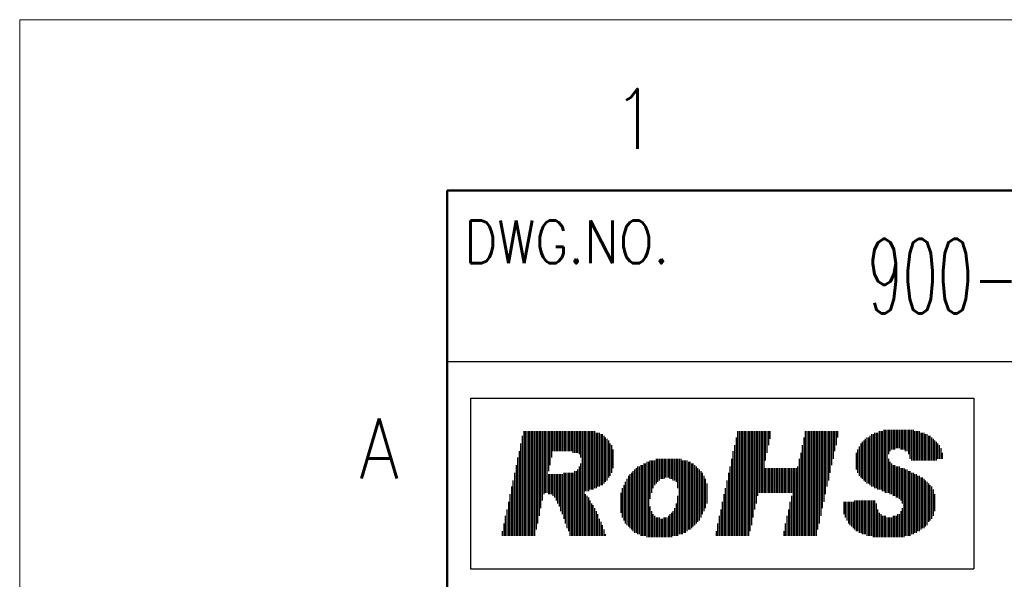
# Model space of a CAD drawing. Header units: millimetres. Extents: x 0 to 1300, y 0 to 891.
# Tile 77 of 124: x 0 to 173, y 793 to 891. Entities that reach past the tile are written whole.
import ezdxf

# ---------------------------------------------------------------- set-up
doc = ezdxf.new("R2010")
doc.units = ezdxf.units.MM
doc.header["$LTSCALE"] = 0.54643
doc.layers.add('NoLayerName_001', color=7, linetype='Continuous')
doc.styles.get("Standard").update_dxf_attribs({"font": 'txt', "bigfont": 'extfont2'})

# ---------------------------------------------------------------- blocks, each defined once
blk = doc.blocks.new('JZB_0003')
at = {"layer": 'NoLayerName_001', "color": 3, "lineweight": 13, "insert": (11.99, 2.18), "char_height": 4.36, "attachment_point": 5}
blk.add_mtext('\\A1;\\W0.5500;900-191-765', dxfattribs=at)

msp = doc.modelspace()

# ---------------------------------------------------------------- linework, layer by layer
at = {"layer": 'NoLayerName_001', "color": 7, "linetype": 'Continuous', "lineweight": 13}
for p, q in [((0, 0), (0, 891)), ((0, 891), (1260, 891))]:
    msp.add_line(p, q, dxfattribs=at)
at = {"layer": 'NoLayerName_001', "color": 7, "linetype": 'Continuous', "lineweight": 50}
for p, q in [((75, 30), (75, 861)), ((75, 861), (1230, 861))]:
    msp.add_line(p, q, dxfattribs=at)
at = {"layer": 'NoLayerName_001', "color": 7, "linetype": 'Continuous', "lineweight": 25}
for p, q in [((75, 831), (255, 831)), ((79.09, 824.5975), (167.3933, 824.5975)), ((79.09, 824.5975), (79.09, 794.5975)), ((167.3933, 824.5975), (167.3933, 794.5975)), ((88.4216, 818.7749), (88.4216, 800.4202)), ((88.6915, 818.7749), (88.6915, 800.4202)), ((88.9614, 818.7749), (88.9614, 800.4202)), ((89.2314, 818.7749), (89.2314, 800.4202)), ((89.5013, 818.7749), (89.5013, 800.4202)), ((89.7712, 818.7749), (89.7712, 800.4202)), ((90.0411, 818.7749), (90.0411, 800.4202)), ((90.3111, 818.7749), (90.3111, 800.4202)), ((90.581, 818.7749), (90.581, 801.4998)), ((90.8509, 818.7749), (90.8509, 802.5795)), ((91.1208, 818.7749), (91.1208, 803.9292)), ((91.3907, 818.7749), (91.3907, 805.2788)), ((91.6607, 818.7749), (91.6607, 806.6284)), ((91.9306, 818.7749), (91.9306, 807.7081)), ((92.2005, 818.7749), (92.2005, 807.978)), ((92.4704, 818.7749), (92.4704, 807.978)), ((92.7404, 818.7749), (92.7404, 811.7569)), ((93.0103, 818.7749), (93.0103, 812.8366)), ((93.2802, 818.7749), (93.2802, 814.1862)), ((93.5501, 818.7749), (93.5501, 815.2659)), ((93.8201, 818.7749), (93.8201, 815.2659)), ((94.09, 818.7749), (94.09, 815.2659)), ((94.3599, 818.7749), (94.3599, 815.2659)), ((94.6298, 818.7749), (94.6298, 815.2659)), ((94.8997, 818.7749), (94.8997, 815.2659)), ((95.1697, 818.7749), (95.1697, 815.2659)), ((95.4396, 818.7749), (95.4396, 815.2659)), ((95.7095, 818.7749), (95.7095, 815.2659)), ((95.9794, 818.7749), (95.9794, 815.2659)), ((96.2494, 818.7749), (96.2494, 815.2659)), ((96.5193, 818.7749), (96.5193, 815.2659)), ((96.7892, 818.7749), (96.7892, 815.2659)), ((97.0591, 818.7749), (97.0591, 814.996)), ((97.329, 818.7749), (97.329, 814.996)), ((97.599, 818.7749), (97.599, 814.996)), ((97.8689, 818.7749), (97.8689, 814.996)), ((98.1388, 818.7749), (98.1388, 814.7261)), ((98.4087, 818.7749), (98.4087, 814.1862)), ((98.6787, 818.7749), (98.6787, 800.4202)), ((98.9486, 818.7749), (98.9486, 800.4202)), ((99.2185, 818.7749), (99.2185, 808.2479)), ((99.4884, 818.7749), (99.4884, 808.2479)), ((99.7584, 818.7749), (99.7584, 808.2479)), ((100.0283, 818.7749), (100.0283, 808.5178)), ((100.2982, 818.7749), (100.2982, 808.5178)), ((100.5681, 818.7749), (100.5681, 808.5178)), ((100.838, 818.7749), (100.838, 808.7878)), ((125.9409, 818.7749), (125.9409, 800.4202)), ((126.2108, 818.7749), (126.2108, 800.4202)), ((126.4807, 818.7749), (126.4807, 800.4202)), ((126.7506, 818.7749), (126.7506, 800.4202)), ((127.0206, 818.7749), (127.0206, 800.4202)), ((127.2905, 818.7749), (127.2905, 800.4202)), ((127.5604, 818.7749), (127.5604, 800.4202)), ((127.8303, 818.7749), (127.8303, 800.4202)), ((128.1003, 818.7749), (128.1003, 801.2299)), ((128.3702, 818.7749), (128.3702, 802.3096)), ((128.6401, 818.7749), (128.6401, 803.6592)), ((128.91, 818.7749), (128.91, 805.0088)), ((129.1799, 818.7749), (129.1799, 806.0885)), ((129.4499, 818.7749), (129.4499, 807.4382)), ((129.7198, 818.7749), (129.7198, 807.978)), ((129.9897, 818.7749), (129.9897, 807.978)), ((130.2596, 818.7749), (130.2596, 807.978)), ((130.5296, 818.7749), (130.5296, 807.978)), ((130.7995, 818.7749), (130.7995, 813.6464)), ((131.0694, 818.7749), (131.0694, 814.996)), ((131.3393, 818.7749), (131.3393, 816.3456)), ((131.6093, 818.7749), (131.6093, 817.4253)), ((137.8175, 818.7749), (137.8175, 800.4202)), ((138.0874, 818.7749), (138.0874, 800.4202)), ((138.3573, 818.7749), (138.3573, 800.4202)), ((138.6273, 818.7749), (138.6273, 800.4202)), ((138.8972, 818.7749), (138.8972, 800.4202)), ((139.1671, 818.7749), (139.1671, 800.4202)), ((139.437, 818.7749), (139.437, 800.4202)), ((139.7069, 818.7749), (139.7069, 800.4202)), ((139.9769, 818.7749), (139.9769, 801.4998)), ((140.2468, 818.7749), (140.2468, 802.5795)), ((140.5167, 818.7749), (140.5167, 803.9292)), ((140.7866, 818.7749), (140.7866, 805.2788)), ((141.0566, 818.7749), (141.0566, 806.3585)), ((141.3265, 818.7749), (141.3265, 807.7081)), ((141.5964, 818.7749), (141.5964, 809.0577)), ((141.8663, 818.7749), (141.8663, 810.1374)), ((142.1362, 818.7749), (142.1362, 811.487)), ((142.4062, 818.7749), (142.4062, 812.8366)), ((142.6761, 818.7749), (142.6761, 813.9163)), ((142.946, 818.7749), (142.946, 815.2659)), ((143.2159, 818.7749), (143.2159, 816.3456)), ((143.4859, 818.7749), (143.4859, 817.6952)), ((150.7738, 818.7749), (150.7738, 808.5178)), ((151.0437, 818.7749), (151.0437, 808.5178)), ((151.3136, 818.7749), (151.3136, 808.2479)), ((151.5835, 819.0448), (151.5835, 808.2479)), ((151.8535, 819.0448), (151.8535, 807.978)), ((152.1234, 819.0448), (152.1234, 807.978)), ((152.3933, 819.0448), (152.3933, 814.7261)), ((152.6632, 819.0448), (152.6632, 815.2659)), ((152.9332, 819.0448), (152.9332, 815.5358)), ((153.2031, 819.0448), (153.2031, 815.5358)), ((153.473, 819.0448), (153.473, 815.5358)), ((153.7429, 819.0448), (153.7429, 815.8058)), ((154.0129, 819.0448), (154.0129, 815.8058)), ((154.2828, 819.0448), (154.2828, 815.8058)), ((154.5527, 819.0448), (154.5527, 815.5358)), ((154.8226, 819.0448), (154.8226, 815.5358)), ((155.0925, 819.0448), (155.0925, 815.5358)), ((155.3625, 819.0448), (155.3625, 815.2659)), ((155.6324, 819.0448), (155.6324, 815.2659)), ((155.9023, 819.0448), (155.9023, 814.7261)), ((156.1722, 819.0448), (156.1722, 813.9163)), ((156.4422, 819.0448), (156.4422, 813.6464)), ((156.7121, 819.0448), (156.7121, 813.6464)), ((156.982, 818.7749), (156.982, 813.6464)), ((157.2519, 818.7749), (157.2519, 813.6464)), ((157.5219, 818.7749), (157.5219, 813.6464)), ((157.7918, 818.7749), (157.7918, 813.6464)), ((88.1517, 817.9651), (88.1517, 800.4202)), ((101.108, 818.505), (101.108, 808.7878)), ((101.3779, 818.505), (101.3779, 809.0577)), ((101.6478, 818.505), (101.6478, 809.0577)), ((101.9177, 818.2351), (101.9177, 809.3276)), ((102.1877, 818.2351), (102.1877, 809.3276)), ((102.4576, 817.9651), (102.4576, 809.5975)), ((102.7275, 817.6952), (102.7275, 809.8675)), ((102.9974, 817.4253), (102.9974, 810.1374)), ((103.2674, 817.1554), (103.2674, 810.6772)), ((125.671, 817.6952), (125.671, 800.4202)), ((137.5476, 817.6952), (137.5476, 800.4202)), ((148.0746, 817.1554), (148.0746, 810.1374)), ((148.3445, 817.4253), (148.3445, 809.8675)), ((148.6144, 817.6952), (148.6144, 809.5975)), ((148.8843, 817.6952), (148.8843, 809.5975)), ((149.1542, 817.9651), (149.1542, 809.3276)), ((149.4242, 818.2351), (149.4242, 809.0577)), ((149.6941, 818.2351), (149.6941, 809.0577)), ((149.964, 818.505), (149.964, 808.7878)), ((150.2339, 818.505), (150.2339, 808.7878)), ((150.5039, 818.505), (150.5039, 808.5178)), ((158.0617, 818.505), (158.0617, 813.6464)), ((158.3316, 818.505), (158.3316, 813.6464)), ((158.6015, 818.505), (158.6015, 813.6464)), ((158.8715, 818.2351), (158.8715, 813.6464)), ((159.1414, 818.2351), (159.1414, 813.6464)), ((159.4113, 817.9651), (159.4113, 813.6464)), ((159.6812, 817.9651), (159.6812, 813.6464)), ((159.9512, 817.6952), (159.9512, 813.6464)), ((160.2211, 817.4253), (160.2211, 813.6464)), ((160.491, 817.1554), (160.491, 813.6464)), ((87.8817, 816.6155), (87.8817, 800.4202)), ((103.5373, 816.6155), (103.5373, 810.9471)), ((103.8072, 816.3456), (103.8072, 811.487)), ((104.0771, 815.5358), (104.0771, 812.2968)), ((125.401, 816.3456), (125.401, 800.4202)), ((137.2776, 816.3456), (137.2776, 800.4202)), ((146.9949, 815.5358), (146.9949, 811.487)), ((147.2648, 816.0757), (147.2648, 810.9471)), ((147.5347, 816.6155), (147.5347, 810.6772)), ((147.8046, 816.8855), (147.8046, 810.4073)), ((160.7609, 816.8855), (160.7609, 813.6464)), ((161.0308, 816.6155), (161.0308, 813.9163)), ((161.3008, 816.3456), (161.3008, 813.9163)), ((161.5707, 815.8058), (161.5707, 813.9163)), ((87.3419, 814.1862), (87.3419, 800.4202)), ((87.6118, 815.2659), (87.6118, 800.4202)), ((110.5553, 813.6464), (110.5553, 806.8983)), ((110.8252, 813.6464), (110.8252, 807.978)), ((111.0951, 813.6464), (111.0951, 808.7878)), ((111.365, 813.6464), (111.365, 809.3276)), ((111.635, 813.9163), (111.635, 809.5975)), ((111.9049, 813.9163), (111.9049, 809.8675)), ((112.1748, 813.9163), (112.1748, 810.1374)), ((112.4447, 813.9163), (112.4447, 810.4073)), ((112.7147, 813.9163), (112.7147, 810.4073)), ((112.9846, 813.9163), (112.9846, 810.4073)), ((113.2545, 813.9163), (113.2545, 810.6772)), ((113.5244, 813.9163), (113.5244, 810.6772)), ((113.7943, 813.9163), (113.7943, 810.6772)), ((114.0643, 813.9163), (114.0643, 810.4073)), ((114.3342, 813.9163), (114.3342, 810.4073)), ((114.6041, 813.9163), (114.6041, 810.1374)), ((114.874, 813.9163), (114.874, 810.1374)), ((115.144, 813.9163), (115.144, 809.8675)), ((115.4139, 813.9163), (115.4139, 808.7878)), ((115.6838, 813.9163), (115.6838, 800.6901)), ((115.9537, 813.9163), (115.9537, 800.6901)), ((116.2237, 813.6464), (116.2237, 800.6901)), ((116.4936, 813.6464), (116.4936, 800.96)), ((116.7635, 813.6464), (116.7635, 800.96)), ((117.0334, 813.6464), (117.0334, 801.2299)), ((124.8612, 813.9163), (124.8612, 800.4202)), ((125.1311, 815.2659), (125.1311, 800.4202)), ((136.7378, 813.9163), (136.7378, 800.4202)), ((137.0077, 814.996), (137.0077, 800.4202)), ((146.7249, 814.996), (146.7249, 812.0268)), ((152.3933, 813.9163), (152.3933, 807.978)), ((161.8406, 814.996), (161.8406, 813.9163)), ((87.072, 812.8366), (87.072, 800.4202)), ((97.8689, 812.0268), (97.8689, 800.4202)), ((98.1388, 812.5667), (98.1388, 800.4202)), ((98.4087, 813.1065), (98.4087, 800.4202)), ((107.856, 812.0268), (107.856, 800.96)), ((108.126, 812.2968), (108.126, 800.96)), ((108.3959, 812.5667), (108.3959, 800.6901)), ((108.6658, 812.5667), (108.6658, 800.6901)), ((108.9357, 812.8366), (108.9357, 800.4202)), ((109.2057, 812.8366), (109.2057, 800.4202)), ((109.4756, 813.1065), (109.4756, 800.4202)), ((109.7455, 813.1065), (109.7455, 800.4202)), ((110.0154, 813.3765), (110.0154, 800.1502)), ((110.2853, 813.3765), (110.2853, 800.1502)), ((117.3033, 813.3765), (117.3033, 801.4998)), ((117.5733, 813.3765), (117.5733, 801.4998)), ((117.8432, 813.1065), (117.8432, 801.7698)), ((118.1131, 813.1065), (118.1131, 802.0397)), ((118.383, 812.8366), (118.383, 802.3096)), ((118.653, 812.5667), (118.653, 802.5795)), ((118.9229, 812.2968), (118.9229, 802.8495)), ((119.1928, 812.0268), (119.1928, 803.1194)), ((124.5913, 812.5667), (124.5913, 800.4202)), ((130.7995, 812.2968), (130.7995, 807.978)), ((131.0694, 812.2968), (131.0694, 807.978)), ((131.3393, 812.2968), (131.3393, 807.978)), ((131.6093, 812.2968), (131.6093, 807.978)), ((131.8792, 812.2968), (131.8792, 807.978)), ((132.1491, 812.2968), (132.1491, 807.978)), ((132.419, 812.2968), (132.419, 807.978)), ((132.6889, 812.2968), (132.6889, 807.978)), ((132.9589, 812.2968), (132.9589, 807.978)), ((133.2288, 812.2968), (133.2288, 807.978)), ((133.4987, 812.2968), (133.4987, 807.978)), ((133.7686, 812.2968), (133.7686, 807.978)), ((134.0386, 812.2968), (134.0386, 807.978)), ((134.3085, 812.2968), (134.3085, 807.978)), ((134.5784, 812.2968), (134.5784, 807.978)), ((134.8483, 812.2968), (134.8483, 807.978)), ((135.1183, 812.2968), (135.1183, 807.978)), ((135.3882, 812.2968), (135.3882, 807.978)), ((135.6581, 812.2968), (135.6581, 800.4202)), ((135.928, 812.2968), (135.928, 800.4202)), ((136.1979, 812.2968), (136.1979, 800.4202)), ((136.4679, 812.5667), (136.4679, 800.4202)), ((152.6632, 813.3765), (152.6632, 807.7081)), ((152.9332, 813.1065), (152.9332, 807.7081)), ((153.2031, 812.8366), (153.2031, 807.4382)), ((153.473, 812.8366), (153.473, 807.4382)), ((153.7429, 812.5667), (153.7429, 807.1682)), ((154.0129, 812.5667), (154.0129, 807.1682)), ((154.2828, 812.5667), (154.2828, 806.8983)), ((154.5527, 812.2968), (154.5527, 806.6284)), ((154.8226, 812.2968), (154.8226, 806.0885)), ((155.0925, 812.2968), (155.0925, 800.1502)), ((155.3625, 812.0268), (155.3625, 800.4202)), ((155.6324, 812.0268), (155.6324, 800.4202)), ((86.5321, 810.1374), (86.5321, 800.4202)), ((86.8021, 811.487), (86.8021, 800.4202)), ((92.7404, 811.2171), (92.7404, 807.7081)), ((93.0103, 811.2171), (93.0103, 807.7081)), ((93.2802, 811.2171), (93.2802, 807.7081)), ((93.5501, 811.2171), (93.5501, 807.4382)), ((93.8201, 811.2171), (93.8201, 807.1682)), ((94.09, 811.2171), (94.09, 806.6284)), ((94.3599, 811.2171), (94.3599, 806.0885)), ((94.6298, 811.2171), (94.6298, 805.5487)), ((94.8997, 811.2171), (94.8997, 804.7389)), ((95.1697, 811.2171), (95.1697, 804.1991)), ((95.4396, 811.487), (95.4396, 803.3893)), ((95.7095, 811.487), (95.7095, 802.5795)), ((95.9794, 811.487), (95.9794, 801.7698)), ((96.2494, 811.487), (96.2494, 801.2299)), ((96.5193, 811.487), (96.5193, 800.4202)), ((96.7892, 811.487), (96.7892, 800.4202)), ((97.0591, 811.487), (97.0591, 800.4202)), ((97.329, 811.7569), (97.329, 800.4202)), ((97.599, 811.7569), (97.599, 800.4202)), ((106.5064, 810.4073), (106.5064, 802.3096)), ((106.7764, 810.9471), (106.7764, 802.0397)), ((107.0463, 811.2171), (107.0463, 801.7698)), ((107.3162, 811.487), (107.3162, 801.4998)), ((107.5861, 811.7569), (107.5861, 801.2299)), ((119.4627, 811.7569), (119.4627, 803.6592)), ((119.7326, 811.487), (119.7326, 804.1991)), ((120.0026, 810.9471), (120.0026, 804.7389)), ((120.2725, 810.4073), (120.2725, 805.2788)), ((124.0514, 810.1374), (124.0514, 800.4202)), ((124.3213, 811.487), (124.3213, 800.4202)), ((155.9023, 811.7569), (155.9023, 800.4202)), ((156.1722, 811.7569), (156.1722, 800.4202)), ((156.4422, 811.487), (156.4422, 800.6901)), ((156.7121, 811.487), (156.7121, 800.6901)), ((156.982, 811.2171), (156.982, 800.96)), ((157.2519, 811.2171), (157.2519, 800.96)), ((157.5219, 810.9471), (157.5219, 801.2299)), ((157.7918, 810.9471), (157.7918, 801.2299)), ((158.0617, 810.6772), (158.0617, 801.4998)), ((158.3316, 810.6772), (158.3316, 801.7698)), ((158.6015, 810.4073), (158.6015, 801.7698)), ((158.8715, 810.1374), (158.8715, 802.0397)), ((86.2622, 809.0577), (86.2622, 800.4202)), ((105.6967, 808.7878), (105.6967, 803.6592)), ((105.9666, 809.3276), (105.9666, 803.1194)), ((106.2365, 809.8675), (106.2365, 802.5795)), ((120.5424, 809.5975), (120.5424, 806.0885)), ((123.7815, 808.7878), (123.7815, 800.4202)), ((159.1414, 809.8675), (159.1414, 802.3096)), ((159.4113, 809.5975), (159.4113, 802.8495)), ((159.6812, 809.3276), (159.6812, 803.1194)), ((159.9512, 809.0577), (159.9512, 803.3893)), ((160.2211, 808.5178), (160.2211, 803.9292)), ((85.9923, 807.7081), (85.9923, 800.4202)), ((99.2185, 807.7081), (99.2185, 800.4202)), ((99.4884, 807.4382), (99.4884, 800.4202)), ((99.7584, 807.1682), (99.7584, 800.4202)), ((105.4267, 807.978), (105.4267, 804.469)), ((115.4139, 807.4382), (115.4139, 800.4202)), ((123.5116, 807.7081), (123.5116, 800.4202)), ((135.3882, 807.4382), (135.3882, 800.4202)), ((160.491, 807.7081), (160.491, 804.7389)), ((85.4524, 805.0088), (85.4524, 800.4202)), ((85.7224, 806.3585), (85.7224, 800.4202)), ((100.0283, 806.6284), (100.0283, 800.4202)), ((100.2982, 806.0885), (100.2982, 800.4202)), ((100.5681, 805.8186), (100.5681, 800.4202)), ((100.838, 805.2788), (100.838, 800.4202)), ((110.5553, 805.5487), (110.5553, 800.1502)), ((114.874, 805.2788), (114.874, 800.4202)), ((115.144, 806.0885), (115.144, 800.4202)), ((122.9717, 805.0088), (122.9717, 800.4202)), ((123.2416, 806.3585), (123.2416, 800.4202)), ((134.8483, 805.0088), (134.8483, 800.4202)), ((135.1183, 806.3585), (135.1183, 800.4202)), ((144.5656, 806.3585), (144.5656, 804.1991)), ((144.8355, 806.3585), (144.8355, 803.6592)), ((145.1054, 806.3585), (145.1054, 803.1194)), ((145.3753, 806.3585), (145.3753, 802.5795)), ((145.6452, 806.3585), (145.6452, 802.3096)), ((145.9152, 806.3585), (145.9152, 802.0397)), ((146.1851, 806.3585), (146.1851, 801.7698)), ((146.455, 806.6284), (146.455, 801.4998)), ((146.7249, 806.6284), (146.7249, 801.2299)), ((146.9949, 806.6284), (146.9949, 801.2299)), ((147.2648, 806.6284), (147.2648, 800.96)), ((147.5347, 806.6284), (147.5347, 800.96)), ((147.8046, 806.6284), (147.8046, 800.6901)), ((148.0746, 806.6284), (148.0746, 800.6901)), ((148.3445, 806.6284), (148.3445, 800.6901)), ((148.6144, 806.6284), (148.6144, 800.4202)), ((148.8843, 806.6284), (148.8843, 800.4202)), ((149.1542, 806.6284), (149.1542, 800.4202)), ((149.4242, 806.6284), (149.4242, 800.4202)), ((149.6941, 806.6284), (149.6941, 800.1502)), ((149.964, 806.6284), (149.964, 800.1502)), ((150.2339, 806.0885), (150.2339, 800.1502)), ((150.5039, 805.0088), (150.5039, 800.1502)), ((154.8226, 805.2788), (154.8226, 800.1502)), ((85.1825, 803.9292), (85.1825, 800.4202)), ((101.108, 804.7389), (101.108, 800.4202)), ((101.3779, 804.1991), (101.3779, 800.4202)), ((101.6478, 803.3893), (101.6478, 800.4202)), ((110.8252, 804.7389), (110.8252, 800.1502)), ((111.0951, 804.1991), (111.0951, 800.1502)), ((111.365, 803.9292), (111.365, 800.1502)), ((111.635, 803.6592), (111.635, 800.1502)), ((111.9049, 803.6592), (111.9049, 800.1502)), ((112.1748, 803.6592), (112.1748, 800.1502)), ((112.4447, 803.3893), (112.4447, 800.1502)), ((112.7147, 803.3893), (112.7147, 800.1502)), ((112.9846, 803.6592), (112.9846, 800.1502)), ((113.2545, 803.6592), (113.2545, 800.1502)), ((113.5244, 803.6592), (113.5244, 800.1502)), ((113.7943, 803.9292), (113.7943, 800.1502)), ((114.0643, 804.1991), (114.0643, 800.1502)), ((114.3342, 804.469), (114.3342, 800.1502)), ((114.6041, 804.7389), (114.6041, 800.4202)), ((122.7018, 803.9292), (122.7018, 800.4202)), ((134.5784, 803.9292), (134.5784, 800.4202)), ((150.7738, 804.469), (150.7738, 800.1502)), ((151.0437, 804.1991), (151.0437, 800.1502)), ((151.3136, 803.9292), (151.3136, 800.1502)), ((151.5835, 803.9292), (151.5835, 800.1502)), ((151.8535, 803.9292), (151.8535, 800.1502)), ((152.1234, 803.6592), (152.1234, 800.1502)), ((152.3933, 803.6592), (152.3933, 800.1502)), ((152.6632, 803.6592), (152.6632, 800.1502)), ((152.9332, 803.6592), (152.9332, 800.1502)), ((153.2031, 803.9292), (153.2031, 800.1502)), ((153.473, 803.9292), (153.473, 800.1502)), ((153.7429, 803.9292), (153.7429, 800.1502)), ((154.0129, 804.1991), (154.0129, 800.1502)), ((154.2828, 804.1991), (154.2828, 800.1502)), ((154.5527, 804.7389), (154.5527, 800.1502)), ((84.9126, 802.5795), (84.9126, 800.4202)), ((101.9177, 802.8495), (101.9177, 800.4202)), ((102.1877, 802.3096), (102.1877, 800.4202)), ((102.4576, 801.4998), (102.4576, 800.4202)), ((122.4319, 802.5795), (122.4319, 800.4202)), ((134.3085, 802.5795), (134.3085, 800.4202)), ((84.6427, 801.2299), (84.6427, 800.4202)), ((102.7275, 800.6901), (102.7275, 800.4202)), ((122.162, 801.2299), (122.162, 800.4202)), ((134.0386, 801.2299), (134.0386, 800.4202)), ((79.09, 794.5975), (167.3933, 794.5975))]:
    msp.add_line(p, q, dxfattribs=at)

# ---------------------------------------------------------------- block references
at = {"layer": 'NoLayerName_001', "xscale": 3, "yscale": 3, "zscale": 3}
msp.add_blockref('JZB_0003', (148.53, 839.46), dxfattribs=at)

# ---------------------------------------------------------------- texts
at = {"layer": 'NoLayerName_001', "color": 2, "lineweight": 13, "attachment_point": 7}
for s, insert, char_height in [('\\A1;\\W0.8600;1', (104.0961, 868.3522), 10.5), ('\\A1;\\W0.8600;DWG.NO.', (78, 848.25), 7.5), ('\\A1;\\W0.8600;A', (59.5673, 810.493), 10.5)]:
    msp.add_mtext(s, dxfattribs=dict(at, insert=insert, char_height=char_height))

doc.saveas('drawing.dxf')
